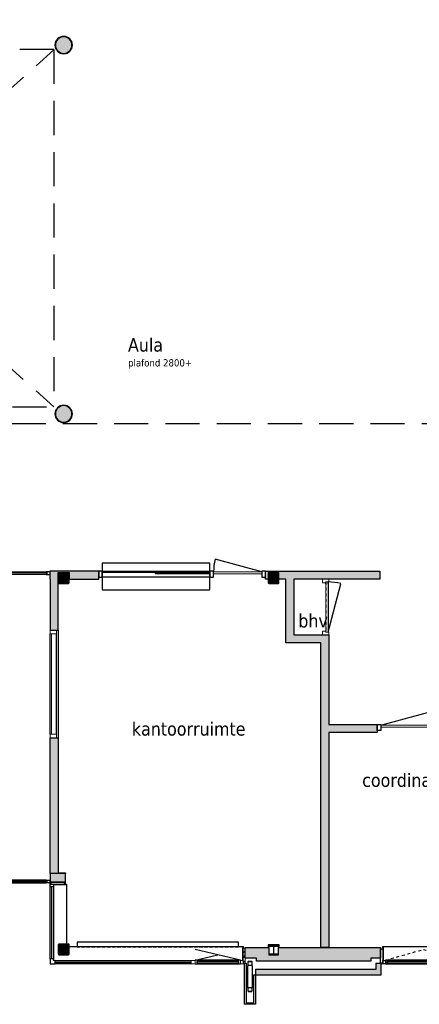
# Model space of a CAD drawing. Header units: millimetres. Extents: x 1118 to 56041, y -2107 to 37624.
# Tile 18 of 21: x 34321 to 41745, y -2017 to 16278. Entities that reach past the tile are written whole.
import ezdxf

# ---------------------------------------------------------------- set-up
doc = ezdxf.new("R2010")
doc.units = ezdxf.units.MM
doc.header["$LTSCALE"] = 100
for name, pattern in [('Draairichting', [1.0584, 0.5292, -0.5292]), ('HIDDEN', [9.525, 6.35, -3.175]), ('HIDDEN2', [4.7625, 3.175, -1.5875])]:
    doc.linetypes.add(name, pattern=pattern)
for name, color, linetype in [('AA21----_BUITENWAND', 8, 'Continuous'), ('AA22----_BINNENWAND', 9, 'Continuous'), ('AA28----_KONSTRUKTIE', 9, 'Continuous'), ('AL21----_BUITENWAND', 3, 'Continuous'), ('AL22----_BINNENWAND', 2, 'Continuous'), ('AL28----_KONSTRUKTIE', 3, 'Continuous'), ('AL31----_BUITENKOZIJNEN', 1, 'Continuous'), ('AL32----_BINNENKOZIJNEN', 1, 'Continuous'), ('AL33----_VLOEROPENINGEN', 7, 'HIDDEN'), ('AL41----_BUITENWANDAFWERKING', 7, 'Continuous'), ('AL51----_RADIATOREN', 7, 'Continuous'), ('AL72----_BALIE', 1, 'Continuous'), ('F-IT----_RUIMTEOM', 1, 'Continuous')]:
    doc.layers.add(name, color=color, linetype=linetype)
doc.layers.add('AT$1----_ALGEMEEN', color=7, linetype='Continuous', lineweight=9)
doc.styles.add('Tahoma', font='tahoma.ttf', dxfattribs={"height": 85.694444})

# ---------------------------------------------------------------- blocks, each defined once
blk = doc.blocks.new('30_ISR_cw_vlakvulling_deur_schuifdeel - schuifdeur-25793178-00')
at = {"layer": 'AL31----_BUITENKOZIJNEN'}
for p, q in [((-421, 48), (-355, 48)), ((-421, -2), (-421, 48)), ((-366, 35), (-366, 11)), ((-351, 35), (-366, 35)), ((-366, 35), (366, 35)), ((-366, 11), (-366, 35)), ((-366, 11), (-351, 11)), ((366, 11), (-366, 11)), ((-355, 48), (-351, 35)), ((-351, 11), (-355, -2)), ((351, 35), (355, 48)), ((366, 35), (351, 35)), ((351, 11), (366, 11)), ((355, -2), (351, 11)), ((355, 48), (421, 48)), ((366, 11), (366, 35)), ((366, 35), (366, 11)), ((421, 48), (421, -2)), ((-355, -2), (-421, -2)), ((421, -2), (355, -2))]:
    blk.add_line(p, q, dxfattribs=at)
at = {"layer": 'AL31----_BUITENKOZIJNEN', "color": 8}
for p, q in [((355, 48), (-355, 48)), ((-355, -2), (355, -2))]:
    blk.add_line(p, q, dxfattribs=at)
blk = doc.blocks.new('30_ISR_cw_vlakvulling_deur_schuifdeel - schuifdeur-25143012-00')
at = {"layer": 'AL32----_BINNENKOZIJNEN'}
for p, q in [((-355, 2), (-421, 2)), ((-351, -11), (-355, 2)), ((355, 2), (351, -11)), ((421, 2), (355, 2)), ((421, -48), (421, 2)), ((-421, -48), (-355, -48)), ((-366, -35), (-366, -11)), ((-366, -11), (-351, -11)), ((366, -11), (-366, -11)), ((-366, -11), (-366, -35)), ((-351, -35), (-366, -35)), ((-366, -35), (366, -35)), ((-355, -48), (-351, -35)), ((351, -11), (366, -11)), ((366, -35), (351, -35)), ((351, -35), (355, -48)), ((355, -48), (421, -48)), ((366, -11), (366, -35)), ((366, -35), (366, -11))]:
    blk.add_line(p, q, dxfattribs=at)
at = {"layer": 'AL32----_BINNENKOZIJNEN', "color": 8}
for p, q in [((-355, 2), (355, 2)), ((355, -48), (-355, -48))]:
    blk.add_line(p, q, dxfattribs=at)
blk = doc.blocks.new('300_31_ISR_vlakvulling - kiepraam-24340834-00')
at = {"layer": 'AL31----_BUITENKOZIJNEN', "linetype": 'Draairichting'}
for p, q in [((-707, -2), (0, 198)), ((0, 198), (708, -2))]:
    blk.add_line(p, q, dxfattribs=at)
at = {"layer": 'AL31----_BUITENKOZIJNEN'}
for p, q in [((-707, -2), (-707, -10)), ((-667, -2), (-707, -2)), ((-707, -72), (-667, -72)), ((675, -25), (-675, -25)), ((-675, -25), (-675, -49)), ((-675, -49), (-675, -25)), ((-675, -25), (-667, -25)), ((-675, -49), (675, -49)), ((-667, -49), (-675, -49)), ((-667, -25), (-667, -2)), ((668, -2), (-667, -2)), ((-667, -72), (-667, -49)), ((-667, -72), (668, -72)), ((708, -2), (668, -2)), ((668, -2), (668, -25)), ((668, -25), (675, -25)), ((675, -49), (668, -49)), ((668, -49), (668, -72)), ((668, -72), (708, -72)), ((675, -49), (675, -25)), ((675, -25), (675, -49)), ((708, -10), (708, -2))]:
    blk.add_line(p, q, dxfattribs=at)
blk = doc.blocks.new('300_31_ISR_wand_sparing_buitenbladhost - A08-24557215-00')
at = {"layer": 'AL31----_BUITENKOZIJNEN'}
h = blk.add_hatch(dxfattribs=at)
h.set_pattern_fill('FP_28', color=256, style=0, pattern_type=2)
h.set_pattern_definition([(45, (-36594.86, 1090.42), (-45.96194, 45.96194), [])])
h.paths.add_polyline_path([(1877.5, -161.25), (1915.5, -161.25), (1915.5, 113.75), (1877.5, 113.75), (1877.5, -126.25)], flags=0)
at = {"layer": 'AL31----_BUITENKOZIJNEN', "lineweight": 18}
for p, q in [((1877.5, 113.75), (1915.5, 113.75)), ((1915.5, 113.75), (1915.5, -161.25)), ((1877.5, -161.25), (1877.5, -114.25)), ((1915.5, -161.25), (1877.5, -161.25))]:
    blk.add_line(p, q, dxfattribs=at)
blk = doc.blocks.new('30_ISR_hout_ES - std-24364533-00')
at = {"layer": 'AL31----_BUITENKOZIJNEN', "lineweight": 18}
for p, q in [((68, 0), (0, 0)), ((0, 0), (0, -15)), ((68, -62), (68, 0)), ((29.5, -62), (68, -62))]:
    blk.add_line(p, q, dxfattribs=at)
blk = doc.blocks.new('30_ISR_hout_OD - std-25067102-00')
at = {"layer": 'AL31----_BUITENKOZIJNEN'}
for p, q in [((68, 0), (2591, 0)), ((2591, -62), (68, -62))]:
    blk.add_line(p, q, dxfattribs=at)
blk = doc.blocks.new('300_31_ISR_vlakvulling - draaikiep-24364553-00')
at = {"layer": 'AL31----_BUITENKOZIJNEN'}
for p, q in [((419, -2), (-419, 198)), ((-419, -2), (0, 98)), ((-419, -2), (-419, -10)), ((-379, -2), (-419, -2)), ((-419, -72), (-379, -72)), ((387, -25), (-387, -25)), ((-387, -25), (-387, -49)), ((-387, -49), (-387, -25)), ((-387, -25), (-379, -25)), ((-387, -49), (387, -49)), ((-379, -49), (-387, -49)), ((-379, -25), (-379, -2)), ((379, -2), (-379, -2)), ((-379, -72), (-379, -49)), ((-379, -72), (379, -72)), ((419, -2), (379, -2)), ((379, -2), (379, -25)), ((379, -25), (387, -25)), ((387, -49), (379, -49)), ((379, -49), (379, -72)), ((379, -72), (419, -72)), ((387, -49), (387, -25)), ((387, -25), (387, -49)), ((419, -10), (419, -2))]:
    blk.add_line(p, q, dxfattribs=at)
blk = doc.blocks.new('30_ISR_hout_TS - std-24364554-00')
at = {"layer": 'AL31----_BUITENKOZIJNEN', "lineweight": 18}
for p, q in [((-5.5, 62), (72.5, 62)), ((-5.5, 0), (-5.5, 62)), ((72.5, 0), (-5.5, 0)), ((72.5, 62), (72.5, 0))]:
    blk.add_line(p, q, dxfattribs=at)
blk = doc.blocks.new('300_31_ISR_vlakvulling - glas-25067103-00')
at = {"layer": 'AL31----_BUITENKOZIJNEN'}
for p, q in [((1261, -48), (-1262, -48)), ((-1262, -72), (1261, -72))]:
    blk.add_line(p, q, dxfattribs=at)
blk = doc.blocks.new('30_ISR_hout_OD - std-25781631-00')
at = {"layer": 'AL31----_BUITENKOZIJNEN'}
blk.add_line((1406, 0), (68, 0), dxfattribs=at)
blk = doc.blocks.new('300_31_ISR_vlakvulling - glas-25781632-00')
at = {"layer": 'AL31----_BUITENKOZIJNEN'}
for p, q in [((-669, 72), (669, 72)), ((669, 48), (-669, 48))]:
    blk.add_line(p, q, dxfattribs=at)
blk = doc.blocks.new('300_30_ISR_strook_zijkant - std-24418964-00')
at = {"layer": 'AL31----_BUITENKOZIJNEN'}
h = blk.add_hatch(dxfattribs=at)
h.set_pattern_fill('FP_58', color=256, style=0, pattern_type=2)
h.set_pattern_definition([(180, (38472.36, -1366.67), (3e-14, -250), []), (180, (38472.36, -1391.67), (3e-14, -250), []), (180, (38472.36, -1416.67), (3e-14, -250), []), (180, (38472.36, -1441.67), (3e-14, -250), [])])
h.paths.add_polyline_path([(0, -62), (0, -302.5), (12.5, -302.5), (12.5, -62)], flags=0)
for p, q in [((12.5, -62), (0, -62)), ((0, -62), (0, -302.5)), ((12.5, -302.5), (12.5, -62)), ((0, -302.5), (12.5, -302.5))]:
    blk.add_line(p, q, dxfattribs=at)
blk = doc.blocks.new('Rectangular Mullion - hout_binnen 67x114-24935130-00')
at = {"layer": 'AL32----_BINNENKOZIJNEN'}
for p, q in [((35855, 6032), (37855, 6032)), ((37855, 5918), (35855, 5918))]:
    blk.add_line(p, q, dxfattribs=at)
blk = doc.blocks.new('System Panel - glas_binnen-25025717-00')
at = {"layer": 'AL32----_BINNENKOZIJNEN', "lineweight": 18}
for p, q in [((933, 30), (-933, 30)), ((-933, 30), (-933, 5)), ((-933, 5), (933, 5)), ((933, 5), (933, 30))]:
    blk.add_line(p, q, dxfattribs=at)
blk = doc.blocks.new('Rectangular Mullion - hout_binnen 67x114-25056153-00')
at = {"layer": 'AL32----_BINNENKOZIJNEN'}
for p, q in [((34889, 3000), (34889, 4866)), ((35003, 3000), (35003, 4866))]:
    blk.add_line(p, q, dxfattribs=at)
blk = doc.blocks.new('Rectangular Mullion - hout_binnen 67x114-25056161-00')
at = {"layer": 'AL32----_BINNENKOZIJNEN', "lineweight": 18}
for p, q in [((-67, 0), (0, 0)), ((-67, -114), (-67, 0)), ((0, 0), (0, -114)), ((0, -114), (-67, -114))]:
    blk.add_line(p, q, dxfattribs=at)
blk = doc.blocks.new('Rectangular Mullion - hout_binnen 67x114-25056159-00')
at = {"layer": 'AL32----_BINNENKOZIJNEN', "lineweight": 18}
for p, q in [((0, 0), (-67, 0)), ((-67, 0), (-67, -114)), ((0, -114), (0, 0)), ((-67, -114), (0, -114))]:
    blk.add_line(p, q, dxfattribs=at)
blk = doc.blocks.new('300_32_ISR_samenstelling_binnenkozijn_hout - enkele deur-26073668-00')
at = {"layer": 'AL32----_BINNENKOZIJNEN', "lineweight": 18}
for p, q in [((-517, 114), (-450, 114)), ((-467, 0), (-517, 0)), ((-467, 54), (-467, 0)), ((-450, 54), (-467, 54)), ((-450, 114), (-450, 54)), ((517, 114), (450, 114)), ((450, 114), (450, 54)), ((450, 54), (467, 54)), ((467, 54), (467, 0)), ((467, 0), (517, 0)), ((517, 13), (517, 114))]:
    blk.add_line(p, q, dxfattribs=at)
blk = doc.blocks.new('32_ISR_onderdeel_deur - dichte deur-26071561-00')
at = {"layer": 'AL32----_BINNENKOZIJNEN', "lineweight": 18}
for p, q in [((-465, 40), (-465, 0)), ((-465, 40), (465, 40)), ((-465, 0), (465, 0)), ((465, 40), (465, 0))]:
    blk.add_line(p, q, dxfattribs=at)
at = {"layer": 'AL32----_BINNENKOZIJNEN'}
for p, q in [((465, 0), (-465, 0)), ((431, 0), (465, 0))]:
    blk.add_line(p, q, dxfattribs=at)
at = {"layer": 'AL32----_BINNENKOZIJNEN', "linetype": 'Draairichting'}
for p, q in [((465, 40), (-450, 40)), ((431, 40), (465, 40))]:
    blk.add_line(p, q, dxfattribs=at)
at = {"layer": 'AL32----_BINNENKOZIJNEN'}
blk.add_lwpolyline([(-465, 0), (433, -241)], dxfattribs=at)
blk.add_arc((-465, 0), 930, 345, 0, dxfattribs=at)
blk = doc.blocks.new('HEA 180')
at = {"layer": 'AA28----_KONSTRUKTIE'}
h = blk.add_hatch(color=256, dxfattribs=at)
h.dxf.hatch_style = 1
h.paths.add_polyline_path([(-18, -76), (-90, -76), (-90, -86), (90, -86), (90, -76), (18, -76, -0.414214), (3, -61), (3, 61, -0.414214), (18, 76), (90, 76), (90, 86), (-90, 86), (-90, 76), (-18, 76, -0.414214), (-3, 61), (-3, -61, -0.414214)])
at = {"layer": 'AL28----_KONSTRUKTIE'}
blk.add_lwpolyline([(-90, 86), (-90, 76), (-18, 76, -0.414214), (-3, 61), (-3, -61, -0.414214), (-18, -76), (-90, -76), (-90, -86), (90, -86), (90, -76), (18, -76, -0.414214), (3, -61), (3, 61, -0.414214), (18, 76), (90, 76), (90, 86)], format="xyb", close=True, dxfattribs=at)
blk = doc.blocks.new('Kolom 200x200')
at = {"layer": 'AA28----_KONSTRUKTIE', "lineweight": 5}
blk.add_hatch(color=256, dxfattribs=at).paths.add_polyline_path([(75, 10), (80, 10), (87, 13), (90, 20), (90, 180), (87, 187), (80, 190), (-80, 190), (-87, 187), (-90, 180), (-90, 20), (-87, 13), (-80, 10), (72, 10)], flags=0)
at = {"layer": 'AL28----_KONSTRUKTIE'}
for points in [[(100, 185, 0.414214), (85, 200), (-85, 200, 0.414214), (-100, 185), (-100, 15, 0.414214), (-85, 0), (85, 0, 0.414214), (100, 15)], [(-90, 180, -0.414214), (-80, 190), (80, 190, -0.414214), (90, 180), (90, 20, -0.414214), (80, 10), (-80, 10, -0.414214), (-90, 20)]]:
    blk.add_lwpolyline(points, format="xyb", close=True, dxfattribs=at)
blk = doc.blocks.new('300_28_ISR_kolom_koker - K80x80x8-24160069-00')
at = {"layer": 'AL28----_KONSTRUKTIE', "lineweight": 18}
for p, q in [((-45, 27), (-45, -27)), ((-37, -27), (-37, 27)), ((22, 40), (-32, 40)), ((-32, 32), (22, 32)), ((27, 27), (27, -27)), ((35, -27), (35, 27)), ((22, -32), (-32, -32)), ((-32, -40), (22, -40))]:
    blk.add_line(p, q, dxfattribs=at)
for centre, radius, start, end in [((-32, 27), 13, 90, 180), ((-32, 27), 5, 90, 180), ((22, 27), 13, 360, 90), ((22, 27), 5, 0, 90), ((-32, -27), 13, 180, 270), ((-32, -27), 5, 180, 270), ((22, -27), 5, 270, 0), ((22, -27), 13, 270, 0)]:
    blk.add_arc(centre, radius, start, end, dxfattribs=at)
blk = doc.blocks.new('300_28_ISR_kolom_koker - K80x80x8-24197398-00')
at = {"layer": 'AL28----_KONSTRUKTIE', "lineweight": 18}
for p, q in [((-45, 27), (-45, -27)), ((-37, -27), (-37, 27)), ((22, 40), (-32, 40)), ((-32, 32), (22, 32)), ((27, 27), (27, -27)), ((35, -27), (35, 27)), ((22, -32), (-32, -32)), ((-32, -40), (22, -40))]:
    blk.add_line(p, q, dxfattribs=at)
for centre, radius, start, end in [((-32, 27), 13, 90, 180), ((-32, 27), 5, 90, 180), ((22, 27), 13, 360, 90), ((22, 27), 5, 0, 90), ((-32, -27), 13, 180, 270), ((-32, -27), 5, 180, 270), ((22, -27), 5, 270, 0), ((22, -27), 13, 270, 0)]:
    blk.add_arc(centre, radius, start, end, dxfattribs=at)
blk = doc.blocks.new('30_ISR_cw_vlakvulling_deur - dicht-26073858-00')
at = {"layer": 'AL32----_BINNENKOZIJNEN', "lineweight": 18}
for p, q in [((450, -10), (-450, -10)), ((-450, -50), (450, -50))]:
    blk.add_line(p, q, dxfattribs=at)
at = {"layer": 'AL32----_BINNENKOZIJNEN'}
blk.add_lwpolyline([(450, -10), (-419, 223)], dxfattribs=at)
blk.add_arc((450, -10), 899, 165, 180, dxfattribs=at)
blk = doc.blocks.new('51_radiator_3000x90')
at = {"layer": 'AL51----_RADIATOREN', "linetype": 'HIDDEN2', "ltscale": 0.2}
blk.add_line((-1500, 0), (1500, 0), dxfattribs=at)
at = {"layer": 'AL51----_RADIATOREN'}
blk.add_lwpolyline([(-1500, 0), (-1500, -90), (1500, -90), (1500, 0)], dxfattribs=at)

msp = doc.modelspace()

# ---------------------------------------------------------------- hatches: boundary and pattern name
at = {"layer": 'AA21----_BUITENWAND'}
h = msp.add_hatch(color=256, dxfattribs=at)
h.paths.add_polyline_path([(50418, 34824), (50418, 34554), (54558, 34554), (54558, 33824), (54828, 33824), (54828, 34824)])
h.paths.add_polyline_path([(54558, 32814), (54558, 24279), (54826, 24279), (54828, 32814)])
h.paths.add_polyline_path([(54828, 23284), (54558, 23284), (54558, 22554), (50418, 22554), (50418, 22286), (54828, 22286)])
h.paths.add_polyline_path([(42333, 22554), (42333, 22284), (46683, 22284), (46683, 22554)])
h.paths.add_polyline_path([(46683, 34554), (42338, 34554), (42338, 34824), (46683, 34824)])
h.paths.add_polyline_path([(37438, 34824), (37438, 34554), (38603, 34554), (38603, 34824)])
h.paths.add_polyline_path([(35563, 34824), (35563, 34554), (36268, 34554), (36268, 34824)])
h.paths.add_polyline_path([(25188, 34554), (25188, 34824), (15784, 34824), (15784, 34554)])
h.paths.add_polyline_path([(16103, 33165), (16103, 33554), (12814, 33554), (12814, 33165)])
h.paths.add_polyline_path([(12882, 28252), (13152, 28252), (13152, 27477), (12882, 27477)])
h.paths.add_polyline_path([(13082, 20777), (13082, 22557), (12814, 22557), (12812, 20509), (25502, 20509), (25502, 20777)])
h.paths.add_polyline_path([(19400, 16023), (19400, 15963), (19220, 15963), (19220, 15783), (19438, 15783), (19438, 15903), (19638, 15903), (19638, 15771), (23338, 15771), (23338, 15903), (23538, 15903), (23538, 15771), (25502, 15771), (25502, 16283), (25339, 16283), (25339, 16023)])
h.paths.add_polyline_path([(15320, 15783), (15320, 15963), (15500, 15963), (15500, 16023), (15776, 16023), (15776, 15963), (15956, 15963), (15956, 15783), (15738, 15783), (15738, 15903), (15538, 15903), (15538, 15783)])
h.paths.add_polyline_path([(11420, 15783), (11420, 15963), (11600, 15963), (11600, 16023), (11876, 16023), (11876, 15963), (12056, 15963), (12056, 15783), (11838, 15783), (11838, 15903), (11638, 15903), (11638, 15783)])
h.paths.add_polyline_path([(7520, 15783), (7520, 15963), (7700, 15963), (7700, 16023), (7976, 16023), (7976, 15963), (8156, 15963), (8156, 15783), (7938, 15783), (7938, 15903), (7738, 15903), (7738, 15783)])
h.paths.add_polyline_path([(3582, 15771), (3838, 15771), (3838, 15903), (4038, 15903), (4038, 15771), (4256, 15771), (4256, 15963), (4076, 15963), (4076, 16023), (3800, 16023), (3800, 15963), (3620, 15963), (3620, 15813), (3582, 15813)])
h.paths.add_polyline_path([(1368, 8717), (1738, 8717), (1738, 8783), (2388, 8783), (2388, 8523), (2551, 8523), (2551, 9036), (1621, 9036), (1621, 15713), (1488, 15713), (1488, 15903), (1688, 15903), (1688, 15771), (2560, 15771), (2560, 15813), (2522, 15813), (2522, 15963), (2342, 15963), (2342, 16023), (1368, 16023)])
h.paths.add_polyline_path([(2319, 6283), (2473, 6283), (2473, 5577), (2319, 5577)])
h.paths.add_polyline_path([(2319, 2582), (2473, 2582), (2473, 1876), (2319, 1876)])
h.paths.add_polyline_path([(7485, -1118), (7485, -1272), (8191, -1272), (8191, -1118)])
h.paths.add_polyline_path([(11385, -1118), (11385, -1272), (12091, -1272), (12091, -1118)])
h.paths.add_polyline_path([(15285, -1118), (15285, -1272), (15991, -1272), (15991, -1118)])
h.paths.add_polyline_path([(19185, -1118), (19185, -1272), (19891, -1272), (19891, -1118)])
h.paths.add_polyline_path([(23085, -1118), (23085, -1272), (23791, -1272), (23791, -1118)])
h.paths.add_polyline_path([(26985, -1272), (26985, -1117), (27691, -1117), (27691, -1272)])
h.paths.add_polyline_path([(30885, -1118), (30885, -1272), (31517, -1272), (31517, -1118)])
h.paths.add_polyline_path([(38510, -1157), (38510, -964), (38948, -964), (38948, -1097), (39128, -1097), (39128, -964), (41027, -964), (41027, -1157), (40847, -1157), (40847, -1217), (38720, -1217), (38720, -1157)])
h.paths.add_polyline_path([(43256, -977), (43256, -1157), (43066, -1157), (43066, -1217), (42800, -1217), (42800, -1157), (42620, -1157), (42620, -977), (42848, -977), (42848, -1097), (43028, -1097), (43028, -977)])
h.paths.add_polyline_path([(52611, -977), (52611, -989), (52649, -989), (52649, -1157), (52859, -1157), (52859, -1217), (53357, -1217), (53357, -989), (53395, -989), (53395, -977), (53278, -977), (53278, -1097), (53098, -1097), (53098, -977)])
h.paths.add_polyline_path([(51056, -977), (51056, -1157), (50866, -1157), (50866, -1217), (50600, -1217), (50600, -1157), (50420, -1157), (50420, -977), (50648, -977), (50648, -1097), (50828, -1097), (50828, -977)])
h.paths.add_polyline_path([(47156, -977), (47156, -1157), (46966, -1157), (46966, -1217), (46700, -1217), (46700, -1157), (46520, -1157), (46520, -977), (46748, -977), (46748, -1097), (46928, -1097), (46928, -977)])
h.paths.add_polyline_path([(55518, 1821), (55698, 1821), (55698, 1641), (55758, 1641), (55758, 1365), (55758, 1185), (55698, 1185), (55518, 1185)])
h.paths.add_polyline_path([(55506, 5771), (54576, 5771), (54576, 6283), (54738, 6283), (54738, 6023), (55388, 6023), (55388, 6090), (55758, 6090), (55758, 3099), (55698, 3099), (55698, 2919), (55548, 2919), (55548, 2881), (55506, 2881)])
h.paths.add_polyline_path([(54576, 8523), (54738, 8523), (54738, 8717), (54878, 8717), (54878, 8783), (55388, 8783), (55388, 8717), (55758, 8717), (55758, 12782), (55698, 12782), (55698, 12992), (55505, 12992), (55506, 9036), (54551, 9036), (54551, 8898), (54576, 8898)])
h.paths.add_polyline_path([(54320, 15771), (54320, 15963), (54500, 15963), (54500, 16023), (55758, 16023), (55758, 14795), (55698, 14795), (55698, 14585), (55506, 14585), (55506, 15713), (55638, 15713), (55638, 15903), (55438, 15903), (55438, 15771)])
h.paths.add_polyline_path([(50420, 15783), (50420, 15963), (50600, 15963), (50600, 16023), (50876, 16023), (50876, 15963), (51056, 15963), (51056, 15783), (50838, 15783), (50838, 15903), (50638, 15903), (50638, 15783)])
h.paths.add_polyline_path([(46482, 15771), (46738, 15771), (46738, 15903), (46938, 15903), (46938, 15771), (47156, 15771), (47156, 15963), (46976, 15963), (46976, 16023), (46700, 16023), (46700, 15963), (46520, 15963), (46520, 15813), (46482, 15813)])
h.paths.add_polyline_path([(42931, 16023), (42931, 16283), (42768, 16283), (42768, 15942), (43078, 15942), (43078, 15771), (44965, 15771), (44965, 15783), (44927, 15783), (44927, 15963), (44717, 15963), (44717, 16023)])
h.paths.add_polyline_path([(32433, 34824), (29064, 34824), (29064, 34554), (32433, 34554)])
h = msp.add_hatch(color=256, dxfattribs=at)
h.paths.add_polyline_path([(42944, 16273), (42944, 16173), (44838, 16173), (44838, 16063), (44938, 16063), (44938, 16273)])
h.paths.add_polyline_path([(38699, -1367), (38699, -1467), (41038, -1467), (41038, -1257), (40938, -1257), (40938, -1367)])
h.paths.add_polyline_path([(19209, 16273), (19209, 16071), (19220, 16071), (19220, 16043), (19309, 16043), (19309, 16173), (25319, 16173), (25319, 16273)])
h.paths.add_polyline_path([(1118, 16273), (2533, 16273), (2533, 16063), (2433, 16063), (2433, 16173), (1218, 16173), (1218, 8633), (2332, 8633), (2332, 8533), (1118, 8533)])
msp.add_hatch(color=256, dxfattribs=at).paths.add_polyline_path([(35169, 416), (34888, 416), (34888, 233), (34901, 233), (34901, 254), (35156, 254), (35156, 216), (35169, 216)])
at = {"layer": 'AA22----_BINNENWAND'}
for points in [[(34888, 4933), (35038, 4933), (35038, 6008), (35238, 6008), (35238, 5883), (35788, 5883), (35788, 6033), (34878, 6033), (34878, 5883), (34888, 5883)], [(41013, 6033), (41013, 5883), (39413, 5883), (39413, 4849), (40063, 4849), (40063, 3183), (40963, 3183), (40963, 3033), (40063, 3033), (40063, -964), (39913, -964), (39913, 4699), (39263, 4699), (39263, 5883), (39138, 5883), (39138, 6008), (38938, 6008), (38938, 5883), (38888, 5883), (38888, 6033)], [(34888, 2933), (35038, 2933), (35038, 416), (34888, 416)]]:
    msp.add_hatch(color=256, dxfattribs=at).paths.add_polyline_path(points)
at = {"layer": 'AA28----_KONSTRUKTIE'}
for points in [[(35160, 15654), (35202, 15667), (35239, 15690), (35268, 15724), (35286, 15765), (35292, 15807), (35286, 15850), (35268, 15890), (35239, 15923), (35202, 15947), (35160, 15959), (35116, 15959), (35074, 15947), (35038, 15923), (35009, 15890), (34990, 15849), (34984, 15807), (34991, 15763), (35009, 15724), (35038, 15690), (35074, 15667), (35116, 15654)], [(35160, 8801), (35202, 8813), (35239, 8837), (35268, 8870), (35286, 8911), (35292, 8953), (35286, 8997), (35268, 9037), (35239, 9070), (35202, 9093), (35160, 9106), (35116, 9106), (35074, 9093), (35038, 9070), (35009, 9037), (34990, 8995), (34984, 8953), (34991, 8910), (35009, 8870), (35038, 8837), (35074, 8813), (35116, 8801)]]:
    msp.add_hatch(color=256, dxfattribs=at).paths.add_polyline_path(points, flags=0)

# ---------------------------------------------------------------- linework, layer by layer
at = {"layer": 'AL21----_BUITENWAND'}
for points in [[(34888, 416), (34888, 233), (34901, 233), (34901, 254), (35156, 254), (35156, 216), (35169, 216), (35169, 416)], [(35038, 416), (35038, 429), (35169, 429), (35169, 416)], [(38510, -1157), (38510, -964), (38948, -964), (38948, -1097), (39128, -1097), (39128, -964), (41027, -964), (41027, -1157), (40847, -1157), (40847, -1217), (38720, -1217), (38720, -1157)], [(38499, -1253), (38527, -1253), (38527, -1989), (38671, -1989), (38671, -1467), (38699, -1467), (38699, -2017), (38499, -2017)], [(38699, -1367), (38699, -1467), (41038, -1467), (41038, -1257), (40938, -1257), (40938, -1367)]]:
    msp.add_lwpolyline(points, close=True, dxfattribs=at)
at = {"layer": 'AL22----_BINNENWAND'}
for points in [[(34888, 4933), (35038, 4933), (35038, 6008), (35238, 6008), (35238, 5883), (35788, 5883), (35788, 6033), (34878, 6033), (34878, 5883), (34888, 5883)], [(41013, 6033), (41013, 5883), (39413, 5883), (39413, 4849), (40063, 4849), (40063, 3183), (40963, 3183), (40963, 3033), (40063, 3033), (40063, -964), (39913, -964), (39913, 4699), (39263, 4699), (39263, 5883), (39138, 5883), (39138, 6008), (38938, 6008), (38938, 5883), (38888, 5883), (38888, 6033)], [(34888, 2933), (35038, 2933), (35038, 416), (34888, 416)]]:
    msp.add_lwpolyline(points, close=True, dxfattribs=at)
at = {"layer": 'AL28----_KONSTRUKTIE'}
for p, q in [((38559, -1708), (38559, -1296)), ((38571, -1296), (38559, -1296)), ((38639, -1296), (38639, -1708)), ((38559, -1708), (38562, -1708)), ((38637, -1708), (38639, -1708))]:
    msp.add_line(p, q, dxfattribs=at)
for centre, radius, start, end in [((35138, 15807), 162, 360, 180), ((35138, 15807), 154, 0, 180), ((35138, 15807), 154, 0, 180), ((35138, 15807), 162, 180, 360), ((35138, 15807), 154, 180, 0), ((35138, 15807), 154, 180, 360), ((35138, 8953), 162, 360, 180), ((35138, 8953), 154, 0, 180), ((35138, 8953), 154, 0, 180), ((35138, 8953), 162, 180, 360), ((35138, 8953), 154, 180, 0), ((35138, 8953), 154, 180, 360)]:
    msp.add_arc(centre, radius, start, end, dxfattribs=at)
at = {"layer": 'AL31----_BUITENKOZIJNEN'}
for points in [[(34888, 233), (34901, 233), (34901, 216), (34950, 216), (34950, 165), (34888, 165)], [(34901, 254), (34901, 216), (35156, 216), (35156, 254)], [(34950, 216), (35191, 216), (35191, 204), (34950, 204)], [(41065, -989), (41065, -1252), (41027, -1252), (41027, -989)], [(41065, -1205), (41078, -1205), (41078, -964), (41065, -964)], [(34888, -1267), (34982, -1267), (34982, -1205), (34950, -1205), (34950, -1173), (34888, -1173)], [(41116, -1205), (41116, -1267), (41048, -1267), (41048, -1252), (41065, -1252), (41065, -1205)]]:
    msp.add_lwpolyline(points, close=True, dxfattribs=at)
for points in [[(35191, 216), (35193, 216), (35193, -897)], [(35238, -942), (38472, -942), (38472, -964)], [(41065, -964), (41065, -942), (42582, -942), (42582, -964)]]:
    msp.add_lwpolyline(points, dxfattribs=at)
at = {"layer": 'AL32----_BINNENKOZIJNEN'}
for p, q in [((36875, 6027), (35855, 6027)), ((35855, 6027), (35855, 6007)), ((37855, 6007), (35855, 6007)), ((36835, 6007), (36835, 5987)), ((36835, 5987), (37855, 5987)), ((36875, 6007), (36875, 6027)), ((37855, 5987), (37855, 6007)), ((35038, 4933), (35038, 2933))]:
    msp.add_line(p, q, dxfattribs=at)
for points in [[(35788, 6033), (35788, 5919), (35855, 5919), (35855, 6033)], [(37855, 6032), (37855, 5918), (37922, 5918), (37922, 6032)], [(38821, 6032), (38821, 5918), (38888, 5918), (38888, 6032)], [(41030, 3183), (41030, 3069), (40963, 3069), (40963, 3183)]]:
    msp.add_lwpolyline(points, close=True, dxfattribs=at)
at = {"layer": 'AL33----_VLOEROPENINGEN'}
for p, q in [((27518, 15723), (34958, 9083)), ((34958, 15723), (27518, 15723)), ((27518, 9083), (34958, 15716)), ((34958, 15723), (34958, 9083)), ((27518, 9083), (34958, 9083)), ((27503, 8773), (42768, 8773))]:
    msp.add_line(p, q, dxfattribs=at)
at = {"layer": 'AL41----_BUITENWANDAFWERKING'}
msp.add_lwpolyline([(38936, -914), (38936, -964), (38948, -964), (38948, -926), (39128, -926), (39128, -964), (39140, -964), (39140, -914)], close=True, dxfattribs=at)
at = {"layer": 'AL72----_BALIE'}
for p, q in [((37855, 6182), (35855, 6182)), ((35855, 6182), (35855, 5682)), ((37855, 5682), (37855, 6182)), ((35855, 5682), (37855, 5682))]:
    msp.add_line(p, q, dxfattribs=at)

# ---------------------------------------------------------------- block references
at = {"layer": 'AL28----_KONSTRUKTIE'}
for name, p in [('Kolom 200x200', (35138, 5803)), ('Kolom 200x200', (39038, 5803)), ('Kolom 200x200', (35138, -1097)), ('HEA 180', (39038, -1011))]:
    msp.add_blockref(name, p, dxfattribs=at)
at = {"layer": 'AL28----_KONSTRUKTIE', "xscale": -1}
for name, p in [('300_28_ISR_kolom_koker - K80x80x8-24160069-00', (38594, -1257)), ('300_28_ISR_kolom_koker - K80x80x8-24197398-00', (38594, -1742))]:
    msp.add_blockref(name, p, dxfattribs=at)
at = {"layer": 'AL31----_BUITENKOZIJNEN'}
for name, p, rotation in [('30_ISR_cw_vlakvulling_deur_schuifdeel - schuifdeur-25793178-00', (34457, 291), 180), ('300_31_ISR_vlakvulling - glas-25781632-00', (34961, -504), 89.99999999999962), ('30_ISR_hout_OD - std-25781631-00', (34950, -1241), 90), ('300_30_ISR_strook_zijkant - std-24418964-00', (38472, -1267), 180), ('30_ISR_hout_ES - std-24364533-00', (38489, -1267), 180)]:
    msp.add_blockref(name, p, dxfattribs=dict(at, rotation=rotation))
for name, p in [('300_31_ISR_vlakvulling - draaikiep-24364553-00', (38002, -1194)), ('300_31_ISR_wand_sparing_buitenbladhost - A08-24557215-00', (36595, -1090)), ('300_31_ISR_vlakvulling - kiepraam-24340834-00', (41824, -1194)), ('30_ISR_hout_OD - std-25067102-00', (34914, -1205)), ('300_31_ISR_vlakvulling - glas-25067103-00', (36244, -1162)), ('30_ISR_hout_TS - std-24364554-00', (37511, -1267))]:
    msp.add_blockref(name, p, dxfattribs=at)
at = {"layer": 'AL32----_BINNENKOZIJNEN'}
for name, p in [('30_ISR_cw_vlakvulling_deur - dicht-26073858-00', (38372, 6032)), ('Rectangular Mullion - hout_binnen 67x114-24935130-00', (0, 0)), ('Rectangular Mullion - hout_binnen 67x114-25056153-00', (-1, 0))]:
    msp.add_blockref(name, p, dxfattribs=at)
for name, p, rotation in [('30_ISR_cw_vlakvulling_deur_schuifdeel - schuifdeur-25143012-00', (34457, 5973), 180), ('300_32_ISR_samenstelling_binnenkozijn_hout - enkele deur-26073668-00', (40063, 5366), 89.99999999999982), ('32_ISR_onderdeel_deur - dichte deur-26071561-00', (40049, 5366), 89.99999999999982), ('Rectangular Mullion - hout_binnen 67x114-25056159-00', (34888, 4933), 89.9999999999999), ('System Panel - glas_binnen-25025717-00', (34883, 3933), 269.9999999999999)]:
    msp.add_blockref(name, p, dxfattribs=dict(at, rotation=rotation))
at = {"layer": 'AL32----_BINNENKOZIJNEN', "xscale": -1}
msp.add_blockref('30_ISR_cw_vlakvulling_deur - dicht-26073858-00', (41480, 3183), dxfattribs=at)
at = {"layer": 'AL32----_BINNENKOZIJNEN', "extrusion": (0, 0, -1), "rotation": 270.0000000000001}
msp.add_blockref('Rectangular Mullion - hout_binnen 67x114-25056161-00', (-34888, 2933), dxfattribs=at)
at = {"layer": 'AL51----_RADIATOREN', "rotation": 180}
msp.add_blockref('51_radiator_3000x90', (36888, -954), dxfattribs=at)

# ---------------------------------------------------------------- texts
at = {"layer": 'AT$1----_ALGEMEEN', "insert": (36335, 9970), "char_height": 135, "width": 1693.11, "attachment_point": 1, "line_spacing_factor": 1.000232, "style": 'Tahoma'}
msp.add_mtext('plafond 2800+', dxfattribs=at)
at = {"layer": 'F-IT----_RUIMTEOM', "char_height": 250, "attachment_point": 1, "line_spacing_factor": 1.000232, "style": 'Tahoma'}
for s, insert, width in [('Aula', (36333, 10361), 271.07), ('bhv', (39497, 5235), 226.79), ('kantoorruimte', (36405, 3226), 1377.23), ('coordinator', (40684, 2273), 707.37)]:
    msp.add_mtext(s, dxfattribs=dict(at, insert=insert, width=width))

doc.saveas('drawing.dxf')
